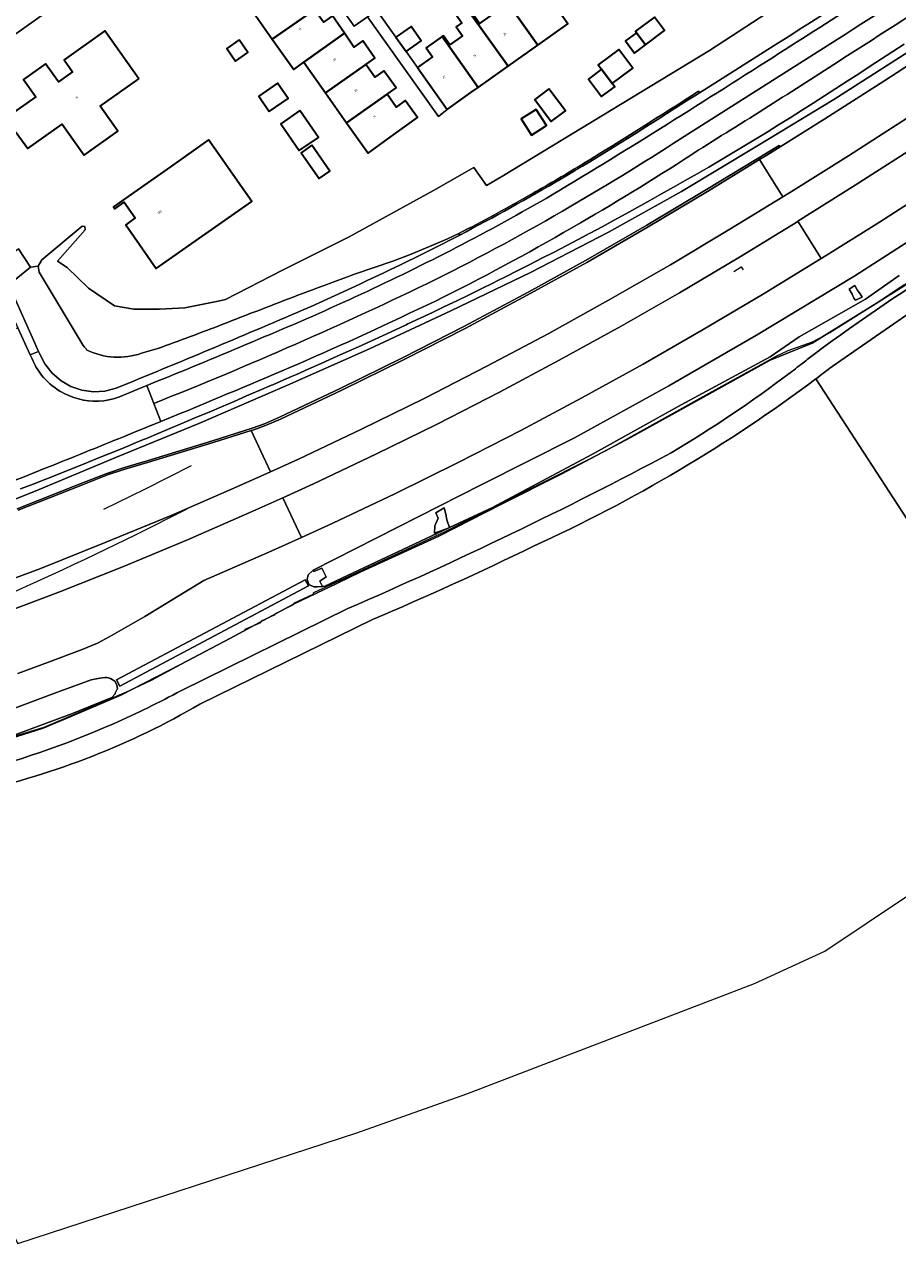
# Model space of a CAD drawing. Header units: metres. Extents: x 197700 to 204338, y 317132 to 325229.
# Tile 130 of 256: x 199994 to 200145, y 317685 to 317895. Entities that reach past the tile are written whole.
import ezdxf
from ezdxf.enums import TextEntityAlignment as Align

# ---------------------------------------------------------------- set-up
doc = ezdxf.new("R2010")
doc.units = ezdxf.units.M
doc.linetypes.add('IE-TERREINAFSCHEIDING', pattern=[10, 8, -2])
for name, color, linetype, lineweight in [('B-WE-FV-GELEIDING_WILDRASTER-G', 80, 'Continuous', 18), ('B-WE-GR-BEPLANTING_CULTUUR_BOSPLANTSOEN-GV', 90, 'Continuous', 18), ('B-WE-GR-BOUWLAND-GV', 80, 'Continuous', 13), ('B-WE-IE-TERREINAFSCHEIDING-G', 210, 'IE-TERREINAFSCHEIDING', 18), ('B-WE-IE-TERREINAFSCHEIDING_KUNSTMATIG_HEKWERK-G', 20, 'IE-TERREINAFSCHEIDING-KUNSTMATIG', 18), ('B-WE-IE-TERREINAFSCHEIDING_KUNSTMATIG_MUUR-GV', 90, 'Continuous', 18), ('B-WE-KW-KUNSTWERK_GELUIDSWERING_SCHERM-G', 170, 'Continuous', 18), ('B-WE-OG-BEBOUWING-GV', 7, 'Continuous', 35), ('B-WE-OG-BEBOUWING-T18', 10, 'Continuous', 18), ('B-WE-OG-TERREIN_CULTUURSCHEIDING-GV', 7, 'Continuous', 18), ('B-WE-OG-TERREIN_ERF-GV', 7, 'Continuous', 18), ('B-WE-OG-WATER_GREPPEL-GV', 160, 'Continuous', 18), ('B-WE-OG-WEG-GV', 7, 'Continuous', 18), ('B-WE-VH-ONVERHARD-GV', 252, 'Continuous', 18), ('B-WE-VH-VERHARDING_ASFALT-GV', 252, 'Continuous', 18), ('B-WE-VH-VERHARDING_BETONSTRAATSTEEN-GV', 252, 'Continuous', 18), ('B-WE-VH-VERHARDING_GRASBETONSTEEN-GV', 70, 'Continuous', 18), ('B-WE-VH-VERHARDING_OPEN-GV', 252, 'Continuous', 18), ('B-WE-VH-VERHARDING_TEGEL-GV', 252, 'Continuous', 18), ('B-WE-VW-MARKERING_PICTOGRAM-G', 7, 'Continuous', 18)]:
    doc.layers.add(name, color=color, linetype=linetype, lineweight=lineweight)
doc.styles.add('NLCS-ISO-M200-T18', font='NLCS-ISO.ttf', dxfattribs={"height": 0.36})
doc.linetypes.add('IE-TERREINAFSCHEIDING-KUNSTMATIG', pattern='A,4,[82,NLCS.SHX,S=0.75,R=90,X=0,Y=0],4,-2', length=10)

msp = doc.modelspace()

# ---------------------------------------------------------------- linework, layer by layer
at = {"layer": 'B-WE-FV-GELEIDING_WILDRASTER-G'}
for points in [[(200123.044, 317837.349), (200129.987, 317840.171), (200141.627, 317847.389), (200145.839, 317850.208), (200158.355, 317857.928), (200171.231, 317866.014), (200183.992, 317874.309), (200197.425, 317883.053), (200210.181, 317891.438), (200223.968, 317900.656), (200235.874, 317908.605), (200248.608, 317917.286), (200262.54, 317926.85), (200275.715, 317936.054), (200288.219, 317944.874), (200302.266, 317954.91), (200304.856, 317956.782)], [(200111.797, 317831.132), (200122.751, 317837.23)], [(200122.751, 317837.23), (200123.044, 317837.349)], [(200098.828, 317823.981), (200111.797, 317831.132)], [(200086.852, 317817.628), (200098.828, 317823.981)], [(200076.587, 317812.484), (200086.852, 317817.628)], [(200065.673, 317806.944), (200076.587, 317812.484)], [(200052.236, 317800.753), (200065.673, 317806.944)], [(200046.442, 317797.98), (200052.236, 317800.753)], [(200040.649, 317795.208), (200045.939, 317797.74)], [(200045.939, 317797.74), (200046.442, 317797.98)], [(200029.669, 317789.296), (200040.649, 317795.208)], [(200021.198, 317784.814), (200029.669, 317789.296)], [(200010.933, 317779.527), (200021.198, 317784.814)], [(200002.175, 317775.834), (200010.933, 317779.527)], [(199990.828, 317771.724), (199997.525, 317773.873)], [(199997.525, 317773.873), (200002.175, 317775.834)]]:
    msp.add_lwpolyline(points, dxfattribs=at)
at = {"layer": 'B-WE-GR-BEPLANTING_CULTUUR_BOSPLANTSOEN-GV'}
for points in [[(200124.093, 317891.805, 0.0016974), (200144.605, 317904.934)], [(200090.629, 317871.095, 0.0051667), (200110.414, 317883.528)], [(200081.746, 317865.877, 0.0060436), (200090.629, 317871.095)], [(200075.159, 317862.2, 0.0046865), (200081.746, 317865.877)], [(200069.148, 317859.041, 0.0049317), (200075.159, 317862.2)], [(200041.43, 317848.402, -0.0018241), (200051.347, 317852.108)], [(200028.497, 317843.403, -0.0032001), (200041.43, 317848.402)], [(200017.279, 317839.234, 0.0030907), (200028.497, 317843.403)], [(200004.46, 317839.75, 0.0344185), (200005.091, 317838.97)], [(200005.091, 317838.97, 0.1988575), (200014.491, 317838.419)]]:
    msp.add_lwpolyline(points, format="xyb", dxfattribs=at)
for points in [[(200127.106, 317900.261), (200112.296, 317890.544), (200076.851, 317869.04), (200073.922, 317867.312), (200071.724, 317870.4), (200064.793, 317866.418), (200050.247, 317858.492), (200038.758, 317852.756), (200028.962, 317847.679), (200027.671, 317847.413), (200021.936, 317846.233), (200017.603, 317845.986), (200013.153, 317846.013), (200009.834, 317846.606), (200005.36, 317849.635), (200001.681, 317853.181), (200000.003, 317854.3), (200004.798, 317859.679), (200004.706, 317860.24), (200004.233, 317860.294), (199997.33, 317854.52), (199996.662, 317853.415), (199996.855, 317852.36), (200004.46, 317839.75)], [(200110.414, 317883.528), (200110.603, 317883.275), (200111.519, 317883.851), (200124.093, 317891.805)], [(200051.347, 317852.108), (200054.569, 317853.164), (200057.765, 317854.295), (200060.933, 317855.502), (200064.073, 317856.783), (200067.181, 317858.137), (200069.148, 317859.041)], [(200014.491, 317838.419), (200017.279, 317839.234)]]:
    msp.add_lwpolyline(points, dxfattribs=at)
at = {"layer": 'B-WE-GR-BOUWLAND-GV'}
for points in [[(200130.61, 317833.998, -0.0542534), (200081.971, 317805.195)], [(200081.971, 317805.195, -0.0142939), (200054.273, 317792.589)], [(200024.55, 317777.995, -0.076752), (199986.191, 317762.958)]]:
    msp.add_lwpolyline(points, format="xyb", dxfattribs=at)
for points in [[(200175.598, 317764.523), (200149.295, 317805.291), (200130.61, 317833.998)], [(200054.273, 317792.589), (200024.55, 317777.995)], [(199859.659, 317735.16), (199808.358, 317731.708), (199809.971, 317730.484), (199809.94, 317730.441), (199810.222, 317730.231), (199827.197, 317718.099), (199830.886, 317715.409), (199834.135, 317714.448), (199837.854, 317715.016), (199840.898, 317714.715), (199844.4, 317713.737), (199848.298, 317712.65), (199850.999, 317711.01), (199853.461, 317708.415), (199875.978, 317689.482), (199965.595, 317738.75), (199993.199, 317685.102), (200051.557, 317704.172), (200070.494, 317710.908), (200120.051, 317729.891), (200132.152, 317735.471), (200175.598, 317764.523)]]:
    msp.add_lwpolyline(points, dxfattribs=at)
at = {"layer": 'B-WE-IE-TERREINAFSCHEIDING-G'}
msp.add_lwpolyline([(200116.516, 317852.5), (200117.762, 317853.277), (200118.084, 317852.779)], dxfattribs=at)
at = {"layer": 'B-WE-IE-TERREINAFSCHEIDING_KUNSTMATIG_HEKWERK-G'}
for points in [[(200176.303, 317869.11), (200140.636, 317846.713)], [(200140.636, 317846.713), (200133.036, 317841.941)], [(200133.036, 317841.941), (200130.01, 317840.343)], [(200130.01, 317840.343), (200125.826, 317838.842)], [(200123.755, 317837.84), (200111.697, 317831.177)], [(200125.826, 317838.842), (200123.755, 317837.84)], [(200130.61, 317833.998), (200149.295, 317805.291)], [(200111.697, 317831.177), (200094.329, 317821.578)], [(200094.329, 317821.578), (200084.929, 317816.774)], [(200084.929, 317816.774), (200066.753, 317807.65)], [(200066.753, 317807.65), (200049.333, 317799.576)], [(200049.333, 317799.576), (200044.216, 317797.204)], [(200044.02, 317797.113), (200043.968, 317796.904)], [(200044.216, 317797.204), (200044.02, 317797.113)], [(200040.631, 317795.096), (200037.474, 317793.561)], [(200040.683, 317795.317), (200040.631, 317795.096)], [(200043.968, 317796.904), (200040.683, 317795.317)], [(200037.357, 317793.34), (200035.068, 317792.273)], [(200037.474, 317793.561), (200037.357, 317793.34)], [(200032.303, 317790.847), (200032.238, 317790.612)], [(200034.989, 317792.025), (200032.303, 317790.847)], [(200035.068, 317792.273), (200034.989, 317792.025)], [(200032.238, 317790.612), (200024.221, 317786.41)], [(200024.221, 317786.41), (200016.125, 317782.066)], [(200012.217, 317780.242), (200003.181, 317776.356)], [(200016.125, 317782.066), (200012.217, 317780.242)], [(200003.181, 317776.356), (199997.631, 317773.969)], [(199997.631, 317773.969), (199988.657, 317771.299)]]:
    msp.add_lwpolyline(points, dxfattribs=at)
at = {"layer": 'B-WE-IE-TERREINAFSCHEIDING_KUNSTMATIG_MUUR-GV'}
for points in [[(200110.414, 317883.528, -0.0051667), (200090.629, 317871.095)], [(200106.133, 317880.473, 0.0004027), (200110.603, 317883.275)], [(200086.779, 317868.481, 0.0129426), (200106.133, 317880.473)], [(200090.629, 317871.095, -0.0060436), (200081.746, 317865.877)], [(200069.282, 317858.766, 0.0122398), (200086.779, 317868.481)], [(200081.746, 317865.877, -0.0046865), (200075.159, 317862.2)], [(200075.159, 317862.2, -0.0049317), (200069.148, 317859.041)]]:
    msp.add_lwpolyline(points, format="xyb", dxfattribs=at)
for points in [[(200110.603, 317883.275), (200110.414, 317883.528)], [(200069.148, 317859.041), (200069.282, 317858.766)]]:
    msp.add_lwpolyline(points, dxfattribs=at)
at = {"layer": 'B-WE-KW-KUNSTWERK_GELUIDSWERING_SCHERM-G'}
msp.add_lwpolyline([(199993.625, 317815.053), (199995.809, 317815.892), (199997.985, 317816.754), (200000.16, 317817.615), (200002.335, 317818.477), (200004.51, 317819.338), (200006.678, 317820.215), (200008.846, 317821.093), (200011.015, 317821.97), (200012.527, 317822.596), (200013.176, 317822.865), (200014.833, 317823.557), (200015.335, 317823.766), (200017.494, 317824.667), (200019.653, 317825.568), (200021.81, 317826.475), (200023.964, 317827.389), (200026.117, 317828.303), (200028.271, 317829.217), (200030.424, 317830.133), (200032.572, 317831.06), (200034.72, 317831.987), (200036.867, 317832.914), (200037.076, 317833.004), (200039.015, 317833.842), (200040.344, 317834.427), (200041.157, 317834.784), (200043.298, 317835.727), (200045.439, 317836.67), (200047.575, 317837.624), (200049.709, 317838.584), (200051.841, 317839.547), (200053.97, 317840.516), (200054.588, 317840.8), (200056.097, 317841.492), (200058.221, 317842.471), (200060.042, 317843.321), (200060.342, 317843.46), (200062.461, 317844.451), (200064.575, 317845.453), (200066.689, 317846.456), (200068.796, 317847.473), (200070.903, 317848.49), (200072.617, 317849.33), (200073.004, 317849.519), (200075.103, 317850.552), (200075.729, 317850.863), (200077.198, 317851.595), (200079.289, 317852.644), (200081.377, 317853.7), (200083.459, 317854.766), (200085.539, 317855.837), (200087.613, 317856.921), (200089.686, 317858.006), (200091.161, 317858.794), (200091.605, 317859.031), (200091.749, 317859.108), (200093.813, 317860.21), (200095.87, 317861.325), (200097.926, 317862.442), (200099.976, 317863.569), (200102.025, 317864.699), (200104.063, 317865.848), (200106.096, 317867.006), (200108.129, 317868.164), (200110.162, 317869.322), (200112.188, 317870.492), (200114.199, 317871.687), (200116.21, 317872.883), (200118.221, 317874.078), (200120.231, 317875.275), (200122.217, 317876.513), (200124.203, 317877.75), (200126.188, 317878.987), (200128.174, 317880.224), (200130.15, 317881.477), (200132.118, 317882.742), (200134.082, 317884.014), (200136.046, 317885.285), (200138.008, 317886.559), (200139.968, 317887.836), (200141.928, 317889.114), (200143.888, 317890.391), (200145.847, 317891.669)], dxfattribs=at)
at = {"layer": 'B-WE-OG-BEBOUWING-GV'}
for points in [[(200037.002, 317892.53), (200044.298, 317897.57), (200045.849, 317898.668), (200043.738, 317901.648), (200042.188, 317900.55), (200040.658, 317902.704), (200033.352, 317897.697)], [(200078.939, 317901.918), (200080.038, 317900.37), (200077.651, 317898.675), (200082.753, 317891.483), (200087.9, 317895.135), (200082.785, 317902.321), (200081.684, 317903.867)], [(200070.61, 317897.791), (200068.852, 317900.29), (200067.046, 317899.019), (200069.632, 317895.344), (200068.655, 317894.628), (200069.777, 317893.095), (200067.596, 317891.541), (200066.509, 317893.099), (200066.279, 317892.939), (200072.494, 317884.206), (200077.641, 317887.857), (200071.377, 317896.598), (200071.399, 317896.614)], [(200076.551, 317900.225), (200073.789, 317898.293), (200074.878, 317896.736), (200072.708, 317895.215), (200071.605, 317896.761), (200071.399, 317896.614), (200071.377, 317896.598), (200077.641, 317887.857), (200082.753, 317891.483), (200077.651, 317898.675)], [(200044.298, 317897.57), (200037.002, 317892.53), (200040.697, 317887.299), (200042.454, 317888.529), (200049.426, 317893.534), (200047.383, 317896.518), (200045.815, 317895.444)], [(200099.727, 317893.624), (200101.3, 317891.528), (200104.566, 317893.977), (200102.819, 317896.305), (200099.554, 317893.856)], [(200014, 317885.685), (200011.073, 317889.829), (200008.189, 317893.913), (200001.145, 317888.938), (200002.61, 317886.864), (200000.181, 317885.162), (200000, 317885.416), (199997.947, 317888.286), (199994.163, 317885.579), (199996.293, 317882.603), (199990.321, 317878.371), (199992.098, 317875.855), (199992.915, 317876.432), (199994.876, 317873.655), (200000.823, 317877.854), (200004.593, 317872.515), (200010.43, 317876.668), (200007.338, 317880.991)], [(200053.137, 317888.129), (200054.69, 317889.224), (200052.597, 317892.19), (200051.073, 317891.129), (200049.426, 317893.534), (200042.454, 317888.529), (200046.156, 317883.292)], [(200058.299, 317892.839), (200060.056, 317890.371), (200062.668, 317892.23), (200060.911, 317894.699)], [(200101.3, 317891.528), (200099.727, 317893.624), (200097.846, 317892.214), (200099.419, 317890.117)], [(200031.318, 317892.374), (200029.171, 317890.885), (200030.67, 317888.722), (200032.818, 317890.211)], [(200071.214, 317883.298), (200072.494, 317884.206), (200066.279, 317892.939), (200063.513, 317891.008), (200064.601, 317889.45), (200062.011, 317887.627), (200067.136, 317880.404), (200069.358, 317881.981)], [(200095.575, 317884.845), (200099.095, 317887.485), (200096.676, 317890.711), (200093.156, 317888.071), (200093.713, 317887.327)], [(200049.813, 317878.12), (200056.8, 317883.015), (200058.347, 317884.117), (200056.244, 317887.068), (200054.697, 317885.965), (200053.137, 317888.129), (200046.156, 317883.292)], [(200093.713, 317887.327), (200091.457, 317885.635), (200093.724, 317882.613), (200095.98, 317884.305), (200095.575, 317884.845)], [(200036.492, 317880.06), (200039.719, 317882.297), (200037.889, 317884.936), (200034.662, 317882.699)], [(200084.662, 317883.943), (200082.2, 317882.097), (200085.029, 317878.324), (200087.492, 317880.171)], [(200056.8, 317883.015), (200049.813, 317878.12), (200053.516, 317872.883), (200057.944, 317876.071), (200062.002, 317878.993), (200059.888, 317881.93), (200058.346, 317880.82)], [(200041.766, 317880.197), (200038.463, 317877.907), (200041.649, 317873.31), (200044.952, 317875.601)], [(200082.434, 317880.419), (200079.875, 317878.792), (200081.661, 317875.983), (200084.22, 317877.61)], [(200019.468, 317870.509), (200013.723, 317866.483), (200009.629, 317863.614), (200009.875, 317863.262), (200011.513, 317864.409), (200013.404, 317861.711), (200011.763, 317860.561), (200017.029, 317853.026), (200027.155, 317860.121), (200033.475, 317864.549), (200030.605, 317868.644), (200027.563, 317872.984), (200026.029, 317875.172)], [(200043.823, 317874.224), (200041.994, 317872.956), (200045.075, 317868.512), (200046.904, 317869.78)]]:
    msp.add_lwpolyline(points, close=True, dxfattribs=at)
at = {"layer": 'B-WE-OG-TERREIN_CULTUURSCHEIDING-GV'}
for points in [[(200069.148, 317859.041), (200067.181, 317858.137), (200064.073, 317856.783), (200060.933, 317855.502), (200057.765, 317854.295), (200054.569, 317853.164), (200051.347, 317852.108)], [(200064.3, 317856.202), (200069.282, 317858.766), (200069.148, 317859.041)], [(200004.46, 317839.75), (199996.855, 317852.36), (199996.662, 317853.415), (199995.389, 317853.257), (199991.612, 317850.202), (199995.643, 317841.216), (199996.757, 317838.739), (199996.925, 317838.365), (199997.846, 317836.599), (199999.076, 317834.99), (200000.618, 317833.664), (200002.301, 317832.714), (200004.205, 317832.084), (200006.188, 317831.768), (200008.16, 317831.871), (200010.098, 317832.402)], [(200017.279, 317839.234), (200014.491, 317838.419)]]:
    msp.add_lwpolyline(points, dxfattribs=at)
for points in [[(200042.309, 317845.881, 0.0105891), (200064.3, 317856.202)], [(200051.347, 317852.108, 0.0018241), (200041.43, 317848.402)], [(200041.43, 317848.402, 0.0032001), (200028.497, 317843.403)], [(200010.098, 317832.402, 0.0048578), (200042.309, 317845.881)], [(200028.497, 317843.403, -0.0030907), (200017.279, 317839.234)], [(200005.091, 317838.97, -0.0344185), (200004.46, 317839.75)], [(200014.491, 317838.419, -0.1988575), (200005.091, 317838.97)]]:
    msp.add_lwpolyline(points, format="xyb", dxfattribs=at)
at = {"layer": 'B-WE-OG-TERREIN_ERF-GV'}
for points in [[(200026.031, 317916.993), (199981.132, 317885.151)], [(200053.414, 317896.34), (200051.084, 317894.719), (200036.845, 317914.745)], [(199993.292, 317856.39), (199995.389, 317853.257), (199996.662, 317853.415), (199997.33, 317854.52), (200004.233, 317860.294), (200004.706, 317860.24), (200004.798, 317859.679), (200000.003, 317854.3), (200001.681, 317853.181), (200005.36, 317849.635), (200009.834, 317846.606), (200013.153, 317846.013), (200017.603, 317845.986), (200021.936, 317846.233), (200027.671, 317847.413), (200028.962, 317847.679), (200038.758, 317852.756), (200050.247, 317858.492), (200064.793, 317866.418), (200071.724, 317870.4), (200073.922, 317867.312), (200076.851, 317869.04), (200112.296, 317890.544), (200127.106, 317900.261)], [(200047.383, 317896.518), (200049.426, 317893.534), (200051.073, 317891.129), (200052.597, 317892.19), (200054.69, 317889.224), (200053.137, 317888.129), (200054.697, 317885.965), (200056.244, 317887.068), (200058.347, 317884.117), (200056.8, 317883.015), (200058.346, 317880.82), (200059.888, 317881.93), (200062.002, 317878.993), (200057.944, 317876.071), (200053.516, 317872.883), (200049.813, 317878.12), (200046.156, 317883.292), (200042.454, 317888.529), (200040.697, 317887.299), (200037.002, 317892.53), (200033.352, 317897.697)], [(200087.9, 317895.135), (200082.753, 317891.483), (200077.641, 317887.857), (200072.494, 317884.206), (200071.214, 317883.298), (200069.358, 317881.981), (200067.136, 317880.404), (200065.633, 317879.187), (200053.414, 317896.34)], [(200055.029, 317897.432), (200058.299, 317892.839), (200060.911, 317894.699), (200062.668, 317892.23), (200060.056, 317890.371), (200062.011, 317887.627), (200064.601, 317889.45), (200063.513, 317891.008), (200066.279, 317892.939), (200066.509, 317893.099), (200067.596, 317891.541), (200069.777, 317893.095), (200068.655, 317894.628), (200069.632, 317895.344)], [(200188.793, 317872.373), (200176.285, 317864.252), (200150.04, 317847.598), (200133.415, 317836.129)], [(200130.61, 317833.998), (200149.295, 317805.291)]]:
    msp.add_lwpolyline(points, dxfattribs=at)
for points in [[(200101.3, 317891.528), (200099.419, 317890.117), (200097.846, 317892.214), (200099.727, 317893.624), (200099.554, 317893.856), (200102.819, 317896.305), (200104.566, 317893.977)], [(200011.073, 317889.829), (200014, 317885.685), (200007.338, 317880.991), (200010.43, 317876.668), (200004.593, 317872.515), (200000.823, 317877.854), (199994.876, 317873.655), (199992.915, 317876.432), (199992.098, 317875.855), (199990.321, 317878.371), (199996.293, 317882.603), (199994.163, 317885.579), (199997.947, 317888.286), (200000, 317885.416), (200000.181, 317885.162), (200002.61, 317886.864), (200001.145, 317888.938), (200008.189, 317893.913)], [(200031.318, 317892.374), (200032.818, 317890.211), (200030.67, 317888.722), (200029.171, 317890.885)], [(200095.575, 317884.845), (200095.98, 317884.305), (200093.724, 317882.613), (200091.457, 317885.635), (200093.713, 317887.327), (200093.156, 317888.071), (200096.676, 317890.711), (200099.095, 317887.485)], [(200039.719, 317882.297), (200036.492, 317880.06), (200034.662, 317882.699), (200037.889, 317884.936)], [(200084.662, 317883.943), (200087.492, 317880.171), (200085.029, 317878.324), (200082.2, 317882.097)], [(200041.766, 317880.197), (200044.952, 317875.601), (200041.649, 317873.31), (200038.463, 317877.907)], [(200082.434, 317880.419), (200084.22, 317877.61), (200081.661, 317875.983), (200079.875, 317878.792)], [(200013.723, 317866.483), (200019.468, 317870.509), (200026.029, 317875.172), (200027.563, 317872.984), (200030.605, 317868.644), (200033.475, 317864.549), (200027.155, 317860.121), (200017.029, 317853.026), (200011.763, 317860.561), (200013.404, 317861.711), (200011.513, 317864.409), (200009.875, 317863.262), (200009.629, 317863.614)], [(200043.823, 317874.224), (200046.904, 317869.78), (200045.075, 317868.512), (200041.994, 317872.956)]]:
    msp.add_lwpolyline(points, close=True, dxfattribs=at)
msp.add_lwpolyline([(200133.415, 317836.129, -0.0034537), (200130.61, 317833.998)], format="xyb", dxfattribs=at)
at = {"layer": 'B-WE-OG-WATER_GREPPEL-GV'}
msp.add_lwpolyline([(200154.834, 317862.997), (200137.333, 317851.742), (200120.396, 317841.553), (200105.301, 317832.801), (200089.073, 317823.85), (200073.006, 317815.762), (200044.05, 317801.065), (200044.015, 317801.032), (200044.186, 317800.836), (200045.549, 317801.43), (200046.307, 317799.901), (200045.184, 317799.16), (200045.68, 317798.282), (200046.043, 317798.321), (200067.305, 317808.294), (200064.954, 317807.417), (200065.014, 317808.723), (200065.569, 317810.01), (200065.188, 317810.954), (200066.616, 317811.778), (200066.919, 317810.686), (200067.057, 317809.764), (200067.52, 317808.395), (200074.793, 317811.807), (200092.16, 317821.016), (200107.424, 317829.531), (200122.784, 317837.821), (200127.755, 317841.233), (200139.193, 317847.761), (200144.959, 317851.782)], dxfattribs=at)
msp.add_lwpolyline([(200138.605, 317848.083), (200137.468, 317847.54), (200137.175, 317847.919), (200136.912, 317848.622), (200136.376, 317849.47), (200137.322, 317850.109), (200137.765, 317849.341), (200138.261, 317848.653)], close=True, dxfattribs=at)
at = {"layer": 'B-WE-OG-WEG-GV'}
for points in [[(200130.503, 317838.397, -0.0215266), (200154.626, 317854.707)], [(200126.185, 317835.053, 0.0034352), (200128.679, 317836.964)], [(200128.679, 317836.964, 0.002615), (200130.503, 317838.397)], [(200105.687, 317821.256, 0.0272827), (200126.185, 317835.053)], [(200050.047, 317794.473, 0.0202528), (200105.687, 317821.256)], [(200015.581, 317777.386, 0.0099065), (200021.281, 317780.317)], [(200009.655, 317774.632, 0.0101324), (200015.581, 317777.386)], [(199983.914, 317765.806, 0.0421833), (200009.655, 317774.632)]]:
    msp.add_lwpolyline(points, format="xyb", dxfattribs=at)
for points in [[(200145.839, 317850.208), (200141.627, 317847.389), (200129.987, 317840.171), (200123.044, 317837.349), (200122.751, 317837.23), (200111.797, 317831.132), (200098.828, 317823.981), (200086.852, 317817.628), (200076.587, 317812.484), (200065.673, 317806.944), (200052.236, 317800.753), (200046.442, 317797.98), (200045.939, 317797.74), (200040.649, 317795.208), (200029.669, 317789.296), (200021.198, 317784.814), (200010.933, 317779.527), (200002.175, 317775.834), (199997.525, 317773.873), (199990.828, 317771.724)], [(200021.281, 317780.317), (200050.047, 317794.473)]]:
    msp.add_lwpolyline(points, dxfattribs=at)
at = {"layer": 'B-WE-VH-ONVERHARD-GV'}
for points in [[(200157.848, 317903.745, -0.0023126), (200136.105, 317889.665)], [(200136.105, 317889.665, -0.0034963), (200110.362, 317873.365)], [(200110.362, 317873.365, -0.0130538), (200090.069, 317860.866)], [(200090.069, 317860.866, -0.0161391), (200066.571, 317848.129)], [(200154.626, 317854.707, 0.0215266), (200130.503, 317838.397)], [(200066.571, 317848.129, -0.0090142), (200042.732, 317837.12)], [(200042.732, 317837.12, -0.0033458), (200021.139, 317828.03)], [(200128.679, 317836.964, -0.0034352), (200126.185, 317835.053)], [(200130.503, 317838.397, -0.002615), (200128.679, 317836.964)], [(200126.185, 317835.053, -0.0272827), (200105.687, 317821.256)], [(200130.61, 317833.998, 0.0034537), (200133.415, 317836.129)], [(200081.971, 317805.195, 0.0542534), (200130.61, 317833.998)], [(200013.015, 317824.707, -0.0015283), (199999.826, 317819.386)], [(200105.687, 317821.256, -0.0202528), (200050.047, 317794.473)], [(199999.826, 317819.386, -0.0022804), (199984.238, 317813.204)], [(200054.273, 317792.589, 0.0142939), (200081.971, 317805.195)], [(200021.281, 317780.317, -0.0099065), (200015.581, 317777.386)], [(199986.191, 317762.958, 0.076752), (200024.55, 317777.995)], [(200015.581, 317777.386, -0.0101324), (200009.655, 317774.632)], [(200009.655, 317774.632, -0.0421833), (199983.914, 317765.806)]]:
    msp.add_lwpolyline(points, format="xyb", dxfattribs=at)
for points in [[(199993.059, 317811.622), (200003.921, 317815.925), (200008.512, 317817.733), (200011.524, 317818.747), (200015.43, 317819.891), (200026.728, 317823.367), (200033.549, 317825.508), (200035.674, 317826.271), (200038.253, 317827.434), (200048.826, 317832.393), (200059.551, 317837.665), (200069.977, 317843.024), (200081.171, 317848.982), (200090.956, 317854.4), (200101.526, 317860.472), (200111.772, 317866.595), (200124.322, 317874.192), (200124.477, 317873.948), (200132.199, 317878.773), (200142.353, 317885.258), (200162.374, 317898.294)], [(199993.625, 317815.053), (199995.809, 317815.892), (199997.985, 317816.754), (200000.16, 317817.615), (200002.335, 317818.477), (200004.51, 317819.338), (200006.678, 317820.215), (200008.846, 317821.093), (200011.015, 317821.97), (200012.527, 317822.596), (200013.176, 317822.865), (200014.833, 317823.557), (200015.335, 317823.766), (200017.494, 317824.667), (200019.653, 317825.568), (200021.81, 317826.475), (200023.964, 317827.389), (200026.117, 317828.303), (200028.271, 317829.217), (200030.424, 317830.133), (200032.572, 317831.06), (200034.72, 317831.987), (200036.867, 317832.914), (200037.076, 317833.004), (200039.015, 317833.842), (200040.344, 317834.427), (200041.157, 317834.784), (200043.298, 317835.727), (200045.439, 317836.67), (200047.575, 317837.624), (200049.709, 317838.584), (200051.841, 317839.547), (200053.97, 317840.516), (200054.588, 317840.8), (200056.097, 317841.492), (200058.221, 317842.471), (200060.042, 317843.321), (200060.342, 317843.46), (200062.461, 317844.451), (200064.575, 317845.453), (200066.689, 317846.456), (200068.796, 317847.473), (200070.903, 317848.49), (200072.617, 317849.33), (200073.004, 317849.519), (200075.103, 317850.552), (200075.729, 317850.863), (200077.198, 317851.595), (200079.289, 317852.644), (200081.377, 317853.7), (200083.459, 317854.766), (200085.539, 317855.837), (200087.613, 317856.921), (200089.686, 317858.006), (200091.161, 317858.794), (200091.605, 317859.031), (200091.749, 317859.108), (200093.813, 317860.21), (200095.87, 317861.325), (200097.926, 317862.442), (200099.976, 317863.569), (200102.025, 317864.699), (200104.063, 317865.848), (200106.096, 317867.006), (200108.129, 317868.164), (200110.162, 317869.322), (200112.188, 317870.492), (200114.199, 317871.687), (200116.21, 317872.883), (200118.221, 317874.078), (200120.231, 317875.275), (200122.217, 317876.513), (200124.203, 317877.75), (200126.188, 317878.987), (200128.174, 317880.224), (200130.15, 317881.477), (200132.118, 317882.742), (200134.082, 317884.014), (200136.046, 317885.285), (200138.008, 317886.559), (200139.968, 317887.836), (200141.928, 317889.114), (200143.888, 317890.391), (200145.847, 317891.669)], [(200145.847, 317891.669), (200143.888, 317890.391), (200141.928, 317889.114), (200139.968, 317887.836), (200138.008, 317886.559), (200136.046, 317885.285), (200134.082, 317884.014), (200132.118, 317882.742), (200130.15, 317881.477), (200128.174, 317880.224), (200126.188, 317878.987), (200124.203, 317877.75), (200122.217, 317876.513), (200120.231, 317875.275), (200118.221, 317874.078), (200116.21, 317872.883), (200114.199, 317871.687), (200112.188, 317870.492), (200110.162, 317869.322), (200108.129, 317868.164), (200106.096, 317867.006), (200104.063, 317865.848), (200102.025, 317864.699), (200099.976, 317863.569), (200097.926, 317862.442), (200095.87, 317861.325), (200093.813, 317860.21), (200091.749, 317859.108), (200091.605, 317859.031), (200091.161, 317858.794), (200089.686, 317858.006), (200087.613, 317856.921), (200085.539, 317855.837), (200083.459, 317854.766), (200081.377, 317853.7), (200079.289, 317852.644), (200077.198, 317851.595), (200075.729, 317850.863), (200075.103, 317850.552), (200073.004, 317849.519), (200072.617, 317849.33), (200070.903, 317848.49), (200068.796, 317847.473), (200066.689, 317846.456), (200064.575, 317845.453), (200062.461, 317844.451), (200060.342, 317843.46), (200060.042, 317843.321), (200058.221, 317842.471), (200056.097, 317841.492), (200054.588, 317840.8), (200053.97, 317840.516), (200051.841, 317839.547), (200049.709, 317838.584), (200047.575, 317837.624), (200045.439, 317836.67), (200043.298, 317835.727), (200041.157, 317834.784), (200040.344, 317834.427), (200039.015, 317833.842), (200037.076, 317833.004), (200036.867, 317832.914), (200034.72, 317831.987), (200032.572, 317831.06), (200030.424, 317830.133), (200028.271, 317829.217), (200026.117, 317828.303), (200023.964, 317827.389), (200021.81, 317826.475), (200019.653, 317825.568), (200017.494, 317824.667), (200015.335, 317823.766), (200014.833, 317823.557), (200013.176, 317822.865), (200012.527, 317822.596), (200011.015, 317821.97), (200008.846, 317821.093), (200006.678, 317820.215), (200004.51, 317819.338), (200002.335, 317818.477), (200000.16, 317817.615), (199997.985, 317816.754), (199995.809, 317815.892), (199993.625, 317815.053)], [(200146.445, 317890.247), (200133.715, 317882.116), (200120.488, 317874.078), (200107.482, 317866.297), (200094.935, 317859.257), (200081.5, 317852.334), (200067.76, 317845.715), (200053.75, 317839.157), (200039.618, 317832.915), (200024.379, 317826.337), (200010.151, 317820.52), (199996.158, 317814.698), (199988.175, 317811.49)], [(199988.175, 317811.49), (199996.158, 317814.698), (200010.151, 317820.52), (200024.379, 317826.337), (200039.618, 317832.915), (200053.75, 317839.157), (200067.76, 317845.715), (200081.5, 317852.334), (200094.935, 317859.257), (200107.482, 317866.297), (200120.488, 317874.078), (200133.715, 317882.116), (200146.445, 317890.247)], [(199989.512, 317793.257), (199994.589, 317795.155), (200000.257, 317797.273), (200011.405, 317801.712), (200022.418, 317806.277), (200033.142, 317810.976), (200038.81, 317813.547), (200044.115, 317815.953), (200054.851, 317821.02), (200065.388, 317826.191), (200076.16, 317831.709), (200086.442, 317837.214), (200097.081, 317843.087), (200107.164, 317848.814), (200117.481, 317854.968), (200127.51, 317861.111), (200127.552, 317861.138), (200137.427, 317867.345), (200157.619, 317880.257)], [(200146.414, 317878.956), (200136.245, 317872.425), (200126.237, 317866.132), (200124.939, 317865.338), (200115.827, 317859.759), (200105.617, 317853.645), (200094.922, 317847.56), (200084.498, 317841.775), (200073.988, 317836.172), (200063.149, 317830.631), (200052.399, 317825.355), (200041.496, 317820.19), (200036.708, 317818.028), (200030.365, 317815.164), (200019.596, 317810.507), (200008.239, 317805.822), (199996.963, 317801.295), (199992.784, 317799.752)], [(200161.898, 317874.086), (200141.608, 317861.002), (200131.639, 317854.788), (200131.54, 317854.727), (200121.45, 317848.563), (200111.197, 317842.482), (200100.868, 317836.546), (200090.305, 317830.726), (200079.824, 317825.121), (200068.996, 317819.589), (200058.098, 317814.223), (200047.431, 317809.174), (200042.015, 317806.714), (200036.417, 317804.171), (200025.223, 317799.287), (200015.048, 317793.116), (200009.039, 317789.65), (200006.927, 317788.499), (200004.237, 317787.399), (199998.482, 317785.239), (199993.182, 317783.249)], [(200133.415, 317836.129), (200150.04, 317847.598), (200176.285, 317864.252), (200188.793, 317872.373)], [(200144.959, 317851.782), (200139.193, 317847.761), (200127.755, 317841.233), (200122.784, 317837.821), (200107.424, 317829.531), (200092.16, 317821.016), (200074.793, 317811.807), (200067.52, 317808.395), (200067.305, 317808.294), (200046.043, 317798.321), (200045.68, 317798.282), (200044.733, 317798.18), (200044.137, 317798.204), (200043.324, 317798.62), (200043.013, 317799.455), (200043.188, 317800.247), (200044.015, 317801.032), (200044.05, 317801.065), (200073.006, 317815.762), (200089.073, 317823.85), (200105.301, 317832.801), (200120.396, 317841.553), (200137.333, 317851.742), (200154.834, 317862.997)], [(199990.828, 317771.724), (199997.525, 317773.873), (200002.175, 317775.834), (200010.933, 317779.527), (200021.198, 317784.814), (200029.669, 317789.296), (200040.649, 317795.208), (200045.939, 317797.74), (200046.442, 317797.98), (200052.236, 317800.753), (200065.673, 317806.944), (200076.587, 317812.484), (200086.852, 317817.628), (200098.828, 317823.981), (200111.797, 317831.132), (200122.751, 317837.23), (200123.044, 317837.349), (200129.987, 317840.171), (200141.627, 317847.389), (200145.839, 317850.208)], [(200021.139, 317828.03), (200017.83, 317826.672), (200015.423, 317825.688), (200013.015, 317824.707)], [(200050.047, 317794.473), (200021.281, 317780.317)], [(200024.55, 317777.995), (200054.273, 317792.589)], [(199986.903, 317775.163), (199999.855, 317779.996), (200000.455, 317780.214), (200005.838, 317782.174), (200007.275, 317782.477), (200008.226, 317782.557), (200008.517, 317782.582), (200009.144, 317782.405), (200009.883, 317781.963), (200010.241, 317781.32), (200010.327, 317780.663), (200009.97, 317779.902), (200009.917, 317779.789), (200009.38, 317779.135), (200002.048, 317776.158), (200001.984, 317776.132), (199990.528, 317771.892)]]:
    msp.add_lwpolyline(points, dxfattribs=at)
msp.add_lwpolyline([(200042.672, 317799.417), (200043.216, 317798.356), (200010.725, 317781.107), (200010.179, 317782.167)], close=True, dxfattribs=at)
at = {"layer": 'B-WE-VH-VERHARDING_ASFALT-GV'}
for points in [[(200208.662, 317920.132), (200204.525, 317926.332), (200202.393, 317924.881), (200182.535, 317911.617), (200162.374, 317898.294), (200142.353, 317885.258), (200132.199, 317878.773), (200124.477, 317873.948), (200122.184, 317872.516), (200120.947, 317871.756), (200124.939, 317865.338), (200126.237, 317866.132), (200136.245, 317872.425), (200146.414, 317878.956), (200166.774, 317892.217), (200186.782, 317905.379), (200206.497, 317918.672)], [(200127.552, 317861.138), (200131.54, 317854.727), (200131.639, 317854.788), (200141.608, 317861.002), (200161.898, 317874.086), (200181.651, 317887.04), (200201.629, 317900.297), (200215.612, 317909.715), (200211.457, 317915.942), (200197.263, 317906.443), (200177.693, 317893.417), (200157.619, 317880.257), (200137.427, 317867.345)], [(200120.947, 317871.756), (200111.993, 317866.254), (200101.722, 317860.165), (200091.209, 317854.068), (200080.915, 317848.408), (200070.224, 317842.705), (200059.731, 317837.35), (200048.979, 317832.042), (200038.424, 317827.068), (200035.857, 317825.961), (200033.659, 317825.178), (200033.393, 317825.096), (200036.708, 317818.028), (200041.496, 317820.19), (200052.399, 317825.355), (200063.149, 317830.631), (200073.988, 317836.172), (200084.498, 317841.775), (200094.922, 317847.56), (200105.617, 317853.645), (200115.827, 317859.759), (200124.939, 317865.338)], [(200131.54, 317854.727), (200127.552, 317861.138), (200127.51, 317861.111), (200117.481, 317854.968), (200107.164, 317848.814), (200097.081, 317843.087), (200086.442, 317837.214), (200076.16, 317831.709), (200065.388, 317826.191), (200054.851, 317821.02), (200044.115, 317815.953), (200038.81, 317813.547), (200042.015, 317806.714), (200047.431, 317809.174), (200058.098, 317814.223), (200068.996, 317819.589), (200079.824, 317825.121), (200090.305, 317830.726), (200100.868, 317836.546), (200111.197, 317842.482), (200121.45, 317848.563)]]:
    msp.add_lwpolyline(points, close=True, dxfattribs=at)
for points in [[(200134.319, 317892.452, 0.002325), (200156.036, 317906.515)], [(200156.036, 317906.515, -0.002325), (200134.319, 317892.452)], [(200136.105, 317889.665, 0.0023126), (200157.848, 317903.745)], [(200139.235, 317899.576, -0.0009719), (200123.336, 317889.434)], [(200123.336, 317889.434, -0.0009022), (200103.874, 317877.109)], [(200110.362, 317873.365, 0.0034963), (200136.105, 317889.665)], [(200103.874, 317877.109, -0.0041594), (200084.164, 317865.081)], [(200088.407, 317863.729, 0.0130744), (200108.553, 317876.137)], [(200108.553, 317876.137, -0.0130744), (200088.407, 317863.729)], [(200090.069, 317860.866, 0.0130538), (200110.362, 317873.365)], [(200084.164, 317865.081, -0.0111019), (200067.633, 317856.085)], [(200065.129, 317851.109, 0.0161498), (200088.407, 317863.729)], [(200088.407, 317863.729, -0.0161498), (200065.129, 317851.109)], [(200066.571, 317848.129, 0.0161391), (200090.069, 317860.866)], [(200067.633, 317856.085, -0.0110994), (200051.259, 317848.109)], [(200016.594, 317829.777, 0.0182904), (200065.129, 317851.109)], [(200065.129, 317851.109, -0.0182904), (200016.594, 317829.777)], [(200051.259, 317848.109, -0.0103155), (200034.512, 317840.784)], [(200042.732, 317837.12, 0.0090142), (200066.571, 317848.129)], [(200034.512, 317840.784, -0.0044614), (200018.099, 317833.957)], [(199997.254, 317834.671, -0.0698751), (199995.635, 317837.432)], [(200021.139, 317828.03, 0.0033458), (200042.732, 317837.12)], [(200000.402, 317831.915, -0.0887669), (199997.254, 317834.671)], [(200003.641, 317830.569, -0.0716916), (200000.402, 317831.915)], [(200010.516, 317830.858, -0.1563625), (200003.641, 317830.569)], [(199999.826, 317819.386, 0.0015283), (200013.015, 317824.707)], [(199984.238, 317813.204, 0.0022804), (199999.826, 317819.386)]]:
    msp.add_lwpolyline(points, format="xyb", dxfattribs=at)
for points in [[(200108.553, 317876.137), (200134.319, 317892.452)], [(200134.319, 317892.452), (200108.553, 317876.137)], [(199993.213, 317811.381), (200004.05, 317815.644), (200008.606, 317817.471), (200011.614, 317818.454), (200015.522, 317819.606), (200026.846, 317823.078), (200033.393, 317825.096), (200033.659, 317825.178), (200035.857, 317825.961), (200038.424, 317827.068), (200048.979, 317832.042), (200059.731, 317837.35), (200070.224, 317842.705), (200080.915, 317848.408), (200091.209, 317854.068), (200101.722, 317860.165), (200111.993, 317866.254), (200120.947, 317871.756), (200122.184, 317872.516), (200124.477, 317873.948), (200124.322, 317874.192), (200111.772, 317866.595), (200101.526, 317860.472), (200090.956, 317854.4), (200081.171, 317848.982), (200069.977, 317843.024), (200059.551, 317837.665), (200048.826, 317832.393), (200038.253, 317827.434), (200035.674, 317826.271), (200033.549, 317825.508), (200026.728, 317823.367), (200015.43, 317819.891), (200011.524, 317818.747), (200008.512, 317817.733), (200003.921, 317815.925), (199993.059, 317811.622)], [(199995.635, 317837.432), (199995.322, 317838.124), (199993.2, 317842.824), (199986.658, 317839.94), (199986.622, 317839.924)], [(200013.015, 317824.707), (200015.423, 317825.688), (200017.83, 317826.672), (200016.594, 317829.777), (200015.375, 317832.84), (200010.699, 317830.927), (200010.516, 317830.858)], [(200018.099, 317833.957), (200017.197, 317833.585), (200015.375, 317832.84), (200016.594, 317829.777)], [(200016.594, 317829.777), (200017.83, 317826.672), (200021.139, 317828.03)], [(199992.784, 317799.752), (199996.963, 317801.295), (200008.239, 317805.822), (200019.596, 317810.507), (200030.365, 317815.164), (200036.708, 317818.028), (200033.393, 317825.096), (200026.846, 317823.078), (200015.522, 317819.606), (200011.614, 317818.454), (200008.606, 317817.471), (200004.05, 317815.644), (199993.213, 317811.381)], [(199993.182, 317783.249), (199998.482, 317785.239), (200004.237, 317787.399), (200006.927, 317788.499), (200009.039, 317789.65), (200015.048, 317793.116), (200025.223, 317799.287), (200036.417, 317804.171), (200042.015, 317806.714), (200038.81, 317813.547), (200033.142, 317810.976), (200022.418, 317806.277), (200011.405, 317801.712), (200000.257, 317797.273), (199994.589, 317795.155), (199989.512, 317793.257)]]:
    msp.add_lwpolyline(points, dxfattribs=at)
at = {"layer": 'B-WE-VH-VERHARDING_BETONSTRAATSTEEN-GV'}
for points in [[(200036.845, 317914.745), (200051.084, 317894.719), (200053.414, 317896.34), (200055.006, 317897.465), (200070.824, 317908.642), (200073.515, 317910.559), (200058.844, 317931.309), (200054.721, 317928.208)], [(199981.132, 317885.151), (200026.031, 317916.993)], [(199990.528, 317771.892), (200001.984, 317776.132), (200002.048, 317776.158), (200009.38, 317779.135), (200009.917, 317779.789), (200009.97, 317779.902), (200010.327, 317780.663), (200010.241, 317781.32), (200009.883, 317781.963), (200009.144, 317782.405), (200008.517, 317782.582), (200008.226, 317782.557), (200007.275, 317782.477), (200005.838, 317782.174), (200000.455, 317780.214), (199999.855, 317779.996), (199986.903, 317775.163)]]:
    msp.add_lwpolyline(points, dxfattribs=at)
for points in [[(199991.612, 317850.202), (199995.389, 317853.257), (199993.292, 317856.39), (199990.038, 317853.747)], [(200138.605, 317848.083), (200138.261, 317848.653), (200137.765, 317849.341), (200137.322, 317850.109), (200136.376, 317849.47), (200136.912, 317848.622), (200137.175, 317847.919), (200137.468, 317847.54)], [(200067.305, 317808.294), (200067.52, 317808.395), (200067.057, 317809.764), (200066.919, 317810.686), (200066.616, 317811.778), (200065.188, 317810.954), (200065.569, 317810.01), (200065.014, 317808.723), (200064.954, 317807.417)], [(200045.68, 317798.282), (200045.184, 317799.16), (200046.307, 317799.901), (200045.549, 317801.43), (200044.186, 317800.836), (200044.015, 317801.032), (200043.188, 317800.247), (200043.013, 317799.455), (200043.324, 317798.62), (200044.137, 317798.204), (200044.733, 317798.18)]]:
    msp.add_lwpolyline(points, close=True, dxfattribs=at)
at = {"layer": 'B-WE-VH-VERHARDING_GRASBETONSTEEN-GV'}
msp.add_lwpolyline([(200042.672, 317799.417), (200010.179, 317782.167), (200010.725, 317781.107), (200043.216, 317798.356)], close=True, dxfattribs=at)
at = {"layer": 'B-WE-VH-VERHARDING_OPEN-GV'}
msp.add_lwpolyline([(200053.414, 317896.34), (200065.633, 317879.187), (200067.136, 317880.404), (200062.011, 317887.627), (200060.056, 317890.371), (200058.299, 317892.839), (200055.029, 317897.432), (200055.006, 317897.465)], close=True, dxfattribs=at)
at = {"layer": 'B-WE-VH-VERHARDING_TEGEL-GV'}
for points in [[(200144.605, 317904.934, -0.0016974), (200124.093, 317891.805)], [(200123.336, 317889.434, 0.0009719), (200139.235, 317899.576)], [(200103.874, 317877.109, 0.0009022), (200123.336, 317889.434)], [(200110.603, 317883.275, -0.0004027), (200106.133, 317880.473)], [(200106.133, 317880.473, -0.0129426), (200086.779, 317868.481)], [(200084.164, 317865.081, 0.0041594), (200103.874, 317877.109)], [(200086.779, 317868.481, -0.0122398), (200069.282, 317858.766)], [(200067.633, 317856.085, 0.0111019), (200084.164, 317865.081)], [(200064.3, 317856.202, -0.0105891), (200042.309, 317845.881)], [(200051.259, 317848.109, 0.0110994), (200067.633, 317856.085)], [(200034.512, 317840.784, 0.0103155), (200051.259, 317848.109)], [(200042.309, 317845.881, -0.0048578), (200010.098, 317832.402)], [(200018.099, 317833.957, 0.0044614), (200034.512, 317840.784)], [(199995.635, 317837.432, 0.0698751), (199997.254, 317834.671)], [(199997.254, 317834.671, 0.0887669), (200000.402, 317831.915)], [(200000.402, 317831.915, 0.0716916), (200003.641, 317830.569)], [(200003.641, 317830.569, 0.1563625), (200010.516, 317830.858)]]:
    msp.add_lwpolyline(points, format="xyb", dxfattribs=at)
for points in [[(200124.093, 317891.805), (200111.519, 317883.851), (200110.603, 317883.275)], [(200069.282, 317858.766), (200064.3, 317856.202)], [(199990.254, 317849.348), (199993.2, 317842.824), (199995.322, 317838.124), (199996.757, 317838.739), (199995.643, 317841.216), (199991.612, 317850.202), (199990.038, 317853.747), (199990.03, 317853.766)], [(200010.098, 317832.402), (200008.16, 317831.871), (200006.188, 317831.768), (200004.205, 317832.084), (200002.301, 317832.714), (200000.618, 317833.664), (199999.076, 317834.99), (199997.846, 317836.599), (199996.925, 317838.365), (199996.757, 317838.739), (199995.322, 317838.124), (199995.635, 317837.432)], [(200010.516, 317830.858), (200010.699, 317830.927), (200015.375, 317832.84), (200017.197, 317833.585), (200018.099, 317833.957)]]:
    msp.add_lwpolyline(points, dxfattribs=at)
at = {"layer": 'B-WE-VW-MARKERING_PICTOGRAM-G'}
for points in [[(200007.964, 317811.57), (200015.026, 317815.026), (200023.072, 317819.113)], [(200004.752, 317802.969), (200013.537, 317807.208), (200022.357, 317811.616)]]:
    msp.add_lwpolyline(points, dxfattribs=at)
msp.add_lwpolyline([(199943.317, 317777.104, 0.0218304), (200004.752, 317802.969)], format="xyb", dxfattribs=at)

# ---------------------------------------------------------------- texts
at = {"layer": 'B-WE-OG-BEBOUWING-T18', "style": 'NLCS-ISO-M200-T18'}
for s, rotation, p in [('31', 35.5, (200041.79, 317894.198)), ('25', 35, (200077.045, 317893.37)), ('26', 35.4, (200071.841, 317889.654)), ('30', 34.4, (200047.708, 317888.963)), ('27', 35.1, (200066.595, 317885.962)), ('29', 35.7, (200051.42, 317883.671)), ('34', 35, (200003.324, 317882.48)), ('28', 35.1, (200054.616, 317879.17)), ('183', 35, (200017.59, 317862.707))]:
    msp.add_text(s, height=0.36, rotation=rotation, dxfattribs=at).set_placement(p, align=Align.MIDDLE)

doc.saveas('drawing.dxf')
